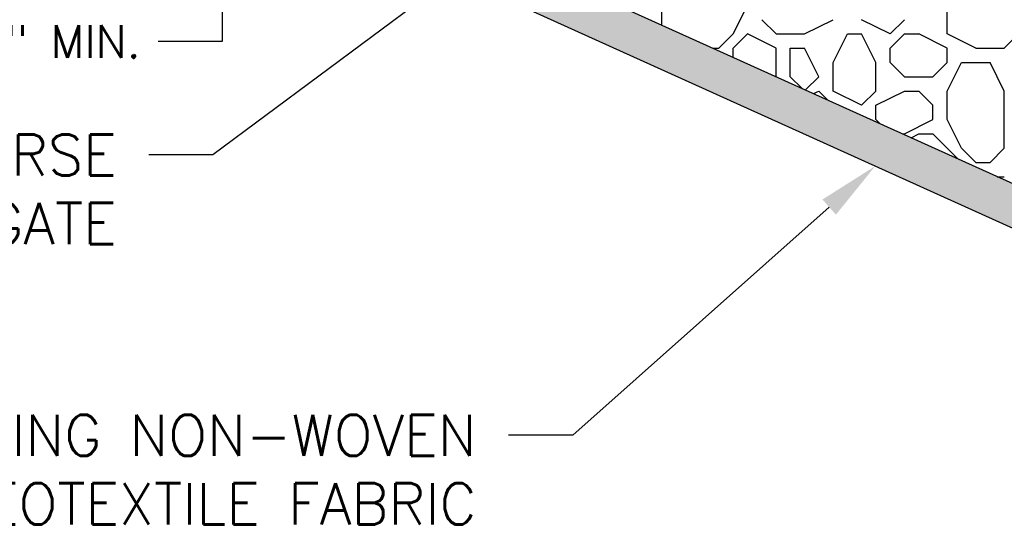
# Model space of a CAD drawing. Header units: feet. Extents: x 4777 to 9641, y 339 to 7297.
# Tile 9 of 14: x 4794.46 to 4796.86, y 355.97 to 357.23. Entities that reach past the tile are written whole.
import ezdxf
from ezdxf import colors
from ezdxf.entities.mleader import LeaderData, LeaderLine
from ezdxf.math import Vec2, Vec3

# ---------------------------------------------------------------- set-up
doc = ezdxf.new("R2010")
doc.units = ezdxf.units.FT
doc.header["$LTSCALE"] = 0.5
doc.header["$MEASUREMENT"] = 0
doc.layers.get('Defpoints').update_dxf_attribs({"lineweight": 120})
doc.layers.add('C-ANNO-DETAIL', color=2, linetype='Continuous', lineweight=25)
doc.styles.add('CoC_DETAIL_TEXT', font='simplex.shx', dxfattribs={"height": 0.08})
doc.dimstyles.new('CoC_DETAIL DIM', dxfattribs={"dimtxt": 0.1, "dimasz": 0.15625, "dimexe": 0.0625, "dimexo": 0.0625, "dimgap": 0.0313, "dimtad": 0, "dimtoh": 1, "dimdec": 0, "dimzin": 0, "dimdsep": 46, "dimtxsty": 'CoC_DETAIL_TEXT', "dimcen": 0, "dimclrd": 256, "dimclre": 256, "dimclrt": 256, "dimaunit": 1, "dimadec": 1, "dimazin": 0, "dimtfac": 1, "dimtdec": 0, "dimtofl": 0, "dimtmove": 0, "dimatfit": 3, "dimfxl": 1, "dimtolj": 1, "dimtzin": 0, "dimlwd": -1, "dimlwe": -1, "dimarcsym": 0})

# ---------------------------------------------------------------- blocks, each defined once
blk = doc.blocks.new('*D70')
at = {"layer": 'C-ANNO-DETAIL', "transparency": 16777216}
for p, q in [((4794.9566, 357.8282), (4794.9566, 357.9844)), ((4794.9566, 357.4072), (4794.9566, 357.1729)), ((4794.9566, 357.1729), (4794.8004, 357.1729))]:
    blk.add_line(p, q, dxfattribs=at)
at = {"layer": 'C-ANNO-DETAIL', "linetype": 'Continuous', "transparency": 16777216}
for p, q in [((4794.9481, 357.6719), (4794.8941, 357.6719)), ((4794.9481, 357.5635), (4794.8941, 357.5635))]:
    blk.add_line(p, q, dxfattribs=at)
at = {"layer": 'C-ANNO-DETAIL', "transparency": 16777216}
for points in [[(4794.9306, 357.8282), (4794.9827, 357.8282), (4794.9566, 357.6719)], [(4794.9306, 357.4072), (4794.9827, 357.4072), (4794.9566, 357.5635)]]:
    blk.add_solid(points, dxfattribs=at)
at = {"layer": 'Defpoints', "color": 0, "transparency": 16777216}
for p in [(4794.9566, 357.6719), (4795.0106, 357.6719), (4795.0106, 357.5635)]:
    blk.add_point(p, dxfattribs=at)
at = {"layer": 'C-ANNO-DETAIL', "transparency": 16777216, "insert": (4794.5595, 357.1729), "char_height": 0.08, "attachment_point": 5, "style": 'CoC_DETAIL_TEXT'}
blk.add_mtext('\\A1;6" MIN.', dxfattribs=at)

msp = doc.modelspace()

# ---------------------------------------------------------------- hatches: boundary and pattern name
at = {"layer": 'C-ANNO-DETAIL'}
h = msp.add_hatch(dxfattribs=at)
h.set_pattern_fill('CYRAMIC', color=254, scale=0.333333, angle=40, style=0)
h.set_pattern_definition([(40, (4791.649358, 353.985578), (0.05517819, 0.08981358), [0.1333333, -0.0333333]), (130, (4791.670784, 353.960043), (-0.08981358, 0.05517819), [0.1333333, -0.0333333])])
h.paths.add_polyline_path([(4793.8859, 358.1805, 0.155568), (4792.3825, 358.1628), (4792.2853, 358.1067, 0.211364), (4792.3091, 358.0163), (4792.3644, 358.0483, -0.157538), (4793.8859, 358.0721), (4797.3362, 356.5123), (4797.3362, 356.6207)])

# ---------------------------------------------------------------- linework, layer by layer
for p, q in [((4793.8859, 358.1805), (4797.3362, 356.6207)), ((4793.8859, 358.0721), (4797.3362, 356.5123)), ((4796.1514, 357.1564), (4796.1652, 357.1564)), ((4796.6122, 356.948), (4796.6166, 356.948))]:
    msp.add_line(p, q, dxfattribs=at)
at = {"layer": 'C-ANNO-DETAIL', "color": 254}
for p, q in [((4796.0263, 357.2129), (4796.0263, 357.2605)), ((4796.1999, 357.1911), (4796.2346, 357.2605)), ((4796.7207, 357.1911), (4796.7207, 357.2605)), ((4796.3041, 357.1911), (4796.2694, 357.2258)), ((4796.3735, 357.1911), (4796.4429, 357.2258)), ((4796.5818, 357.1911), (4796.5124, 357.2258)), ((4796.5818, 357.1911), (4796.6166, 357.2258)), ((4796.1652, 357.1564), (4796.1999, 357.1911)), ((4796.1999, 357.1564), (4796.2346, 357.1911)), ((4796.1999, 357.1564), (4796.2346, 357.1911)), ((4796.3041, 357.1564), (4796.2346, 357.1911)), ((4796.3041, 357.1911), (4796.3735, 357.1911)), ((4796.4429, 357.1216), (4796.4777, 357.1911)), ((4796.4777, 357.1911), (4796.5124, 357.1911)), ((4796.5471, 357.1216), (4796.5124, 357.1911)), ((4796.5818, 357.1564), (4796.6166, 357.1911)), ((4796.6166, 357.1911), (4796.6513, 357.1911)), ((4796.7207, 357.1564), (4796.6513, 357.1911)), ((4796.7902, 357.1564), (4796.7207, 357.1911)), ((4796.8596, 357.1564), (4796.8943, 357.1911)), ((4796.1999, 357.1344), (4796.1999, 357.1564)), ((4796.3041, 357.0873), (4796.3041, 357.1564)), ((4796.3388, 357.1564), (4796.3735, 357.1564)), ((4796.3388, 357.0869), (4796.3388, 357.1564)), ((4796.4082, 357.0869), (4796.3735, 357.1564)), ((4796.5818, 357.1216), (4796.5818, 357.1564)), ((4796.7207, 357.1216), (4796.7207, 357.1564)), ((4796.7902, 357.1564), (4796.8596, 357.1564)), ((4796.4429, 357.0522), (4796.4429, 357.1216)), ((4796.5471, 357.0522), (4796.5471, 357.1216)), ((4796.6166, 357.0869), (4796.5819, 357.1216)), ((4796.686, 357.0869), (4796.7207, 357.1216)), ((4796.7207, 357.0522), (4796.7554, 357.1216)), ((4796.7554, 357.1216), (4796.8249, 357.1216)), ((4796.8596, 357.0522), (4796.8249, 357.1216)), ((4796.3667, 357.059), (4796.3388, 357.0869)), ((4796.3761, 357.0548), (4796.4082, 357.0869)), ((4796.6166, 357.0869), (4796.686, 357.0869)), ((4796.3957, 357.0459), (4796.4082, 357.0522)), ((4796.43, 357.0304), (4796.4082, 357.0522)), ((4796.5124, 357.0175), (4796.4429, 357.0522)), ((4796.5124, 357.0175), (4796.5471, 357.0522)), ((4796.5471, 357.0175), (4796.6166, 357.0522)), ((4796.6166, 357.0522), (4796.6513, 357.0522)), ((4796.686, 357.0175), (4796.6513, 357.0522)), ((4796.7207, 356.9828), (4796.7207, 357.0522)), ((4796.8596, 356.9133), (4796.8596, 357.0522)), ((4796.5471, 356.9828), (4796.5471, 357.0175)), ((4796.686, 356.9828), (4796.686, 357.0175)), ((4796.5568, 356.9731), (4796.5471, 356.9828)), ((4796.6166, 356.948), (4796.686, 356.9828)), ((4796.7554, 356.9133), (4796.7207, 356.9828)), ((4796.6327, 356.9388), (4796.6513, 356.948)), ((4796.6513, 356.948), (4796.686, 356.948)), ((4796.7469, 356.8872), (4796.686, 356.948)), ((4796.7902, 356.8786), (4796.7554, 356.9133)), ((4796.8249, 356.8786), (4796.8596, 356.9133)), ((4796.7902, 356.8786), (4796.8249, 356.8786)), ((4796.8426, 356.8439), (4796.8596, 356.8439))]:
    msp.add_line(p, q, dxfattribs=at)

# ---------------------------------------------------------------- dimensions: what is measured, and where the dimension line sits
dim = msp.add_linear_dim(base=(4794.9566, 357.6719), p1=(4795.0106, 357.5635), p2=(4795.0106, 357.6719), angle=90, text='6" MIN.', dimstyle='CoC_DETAIL DIM', override={"dimscale": 1, "dimlfac": 1, "dimpost": "'"}, dxfattribs=at)
dim.commit()
dim.dimension.update_dxf_attribs({"geometry": '*D70', "text_midpoint": (4794.5595, 357.1729), "dimtype": 161})

# ---------------------------------------------------------------- leaders
at = {"layer": 'C-ANNO-DETAIL'}
ml = msp.add_multileader_mtext('Standard', dxfattribs=at)
ml.set_content('2" TO 3" COARSE AGGREGATE', color=256, style='CoC_DETAIL_TEXT')
ml.set_leader_properties(color=256, linetype='ByLayer', lineweight=-1)
ml.build(insert=Vec2(0, 0))
ml.multileader.update_dxf_attribs({"dogleg_length": 0.125, "arrow_head_size": 0.15})
ctx = ml.context
ctx.base_point, ctx.char_height, ctx.arrow_head_size, ctx.landing_gap_size, ctx.plane_origin = Vec3(4793.2597, 356.8967), 0.1, 0.15, 0.0781, Vec3(4795.9434, 356.4563)
ctx.text_align_type = 2
notes = []
notes.append((ctx, [(0, (1, 1, 0), (4794.9341, 356.8967), (-1, 0), 0.1562, [(0, [(4795.772, 357.5201)], 0, [])])]))
ctx.mtext.insert, ctx.mtext.width, ctx.mtext.alignment, ctx.mtext.flow_direction = Vec3(4794.6997, 356.9467), 1.450267, 3, 5
ml = msp.add_multileader_mtext('Standard', dxfattribs=at)
ml.set_content('UNDERLINING NON-WOVEN GEOTEXTILE FABRIC', color=256, style='CoC_DETAIL_TEXT')
ml.set_leader_properties(color=256, linetype='ByLayer', lineweight=-1)
ml.build(insert=Vec2(0, 0))
ml.multileader.update_dxf_attribs({"dogleg_length": 0.125, "arrow_head_size": 0.15})
ctx = ml.context
ctx.base_point, ctx.char_height, ctx.arrow_head_size, ctx.landing_gap_size, ctx.plane_origin = Vec3(4793.5305, 356.2148), 0.1, 0.15, 0.0781, Vec3(4796.819, 355.7744)
ctx.text_align_type = 2
notes.append((ctx, [(0, (1, 1, 0), (4795.8097, 356.2148), (-1, 0), 0.1562, [(0, [(4796.5456, 356.8697)], 0, [])])]))
ctx.mtext.insert, ctx.mtext.width, ctx.mtext.alignment, ctx.mtext.flow_direction = Vec3(4795.5753, 356.2648), 1.989629, 3, 5
for ctx, leaders in notes:
    for number, flags, end, landing, length, lines in leaders:
        leader = LeaderData()
        leader.index, (leader.has_last_leader_line, leader.has_dogleg_vector, leader.attachment_direction) = number, flags
        leader.last_leader_point, leader.dogleg_vector, leader.dogleg_length = Vec3(end), Vec3(landing), length
        for number, points, colour, breaks in lines:
            line = LeaderLine()
            line.index, line.vertices, line.color, line.breaks = number, Vec3.list(points), colors.encode_raw_color(colour), breaks
            leader.lines.append(line)
        ctx.leaders.append(leader)

doc.saveas('drawing.dxf')
